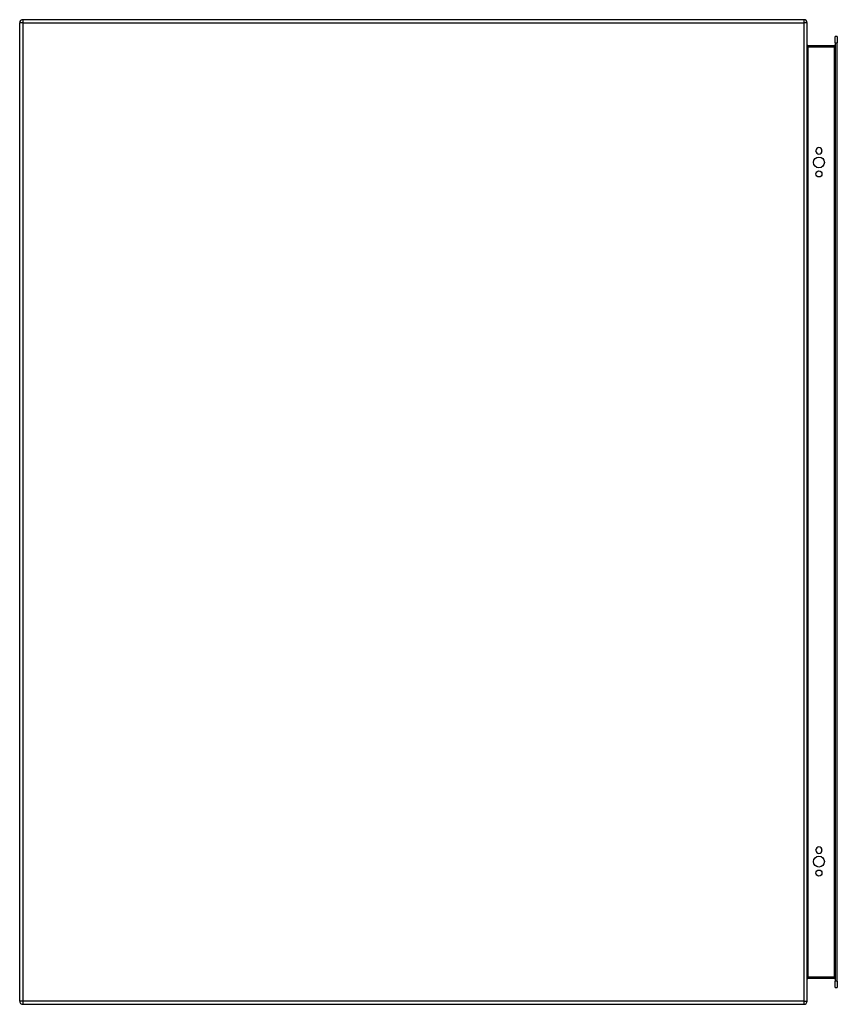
# Model space of a CAD drawing. Header units: inches. Extents: x 30.8 to 55.8, y 7.8 to 37.8.
import ezdxf

# ---------------------------------------------------------------- set-up
doc = ezdxf.new("R2010")
doc.units = ezdxf.units.IN
doc.header["$MEASUREMENT"] = 0
doc.layers.add('Visible Edges(ANSI)', color=7, linetype='Continuous', lineweight=25)
doc.layers.add('Visible Tangent Edges(ANSI)', color=7, linetype='Continuous', lineweight=25)

msp = doc.modelspace()

# ---------------------------------------------------------------- linework, layer by layer
at = {"layer": 'Visible Edges(ANSI)'}
for p, q in [((54.75, 37.835), (30.948, 37.835)), ((30.849, 7.934), (30.849, 37.736)), ((54.849, 7.934), (54.849, 37.736)), ((55.697, 37.126), (55.697, 37.323)), ((55.765, 37.323), (55.697, 37.323)), ((55.765, 37.323), (55.765, 37.126)), ((55.666, 37.037), (54.88, 37.037)), ((55.697, 37.126), (55.697, 8.543)), ((55.765, 8.543), (55.765, 37.126)), ((55.111, 33.83), (55.111, 33.843)), ((55.298, 33.843), (55.298, 33.83)), ((55.111, 12.527), (55.111, 12.54)), ((55.298, 12.54), (55.298, 12.527)), ((54.88, 8.633), (55.666, 8.633)), ((55.697, 8.346), (55.697, 8.543)), ((55.765, 8.543), (55.765, 8.346)), ((55.697, 8.346), (55.765, 8.346)), ((30.948, 7.835), (54.75, 7.835))]:
    msp.add_line(p, q, dxfattribs=at)
at = {"layer": 'Visible Edges(ANSI)', "flags": 128}
msp.add_lwpolyline([(54.88, 37.037), (54.877, 37.037), (54.875, 37.037), (54.873, 37.037), (54.87, 37.038), (54.868, 37.039), (54.866, 37.04), (54.864, 37.041), (54.862, 37.042), (54.861, 37.043), (54.859, 37.045), (54.858, 37.046), (54.856, 37.047), (54.855, 37.049), (54.854, 37.051), (54.853, 37.052), (54.852, 37.054), (54.851, 37.055), (54.851, 37.057), (54.85, 37.059), (54.85, 37.061), (54.849, 37.062), (54.849, 37.064), (54.849, 37.066), (54.849, 37.068)], dxfattribs=at)
at = {"layer": 'Visible Edges(ANSI)'}
for centre, radius in [((55.205, 33.486), 0.165), ((55.205, 33.136), 0.0935), ((55.205, 12.183), 0.165), ((55.205, 11.833), 0.0935)]:
    msp.add_circle(centre, radius, dxfattribs=at)
for centre, radius, start, end in [((30.948, 37.736), 0.099, 90, 180), ((54.75, 37.736), 0.099, 0, 90), ((55.666, 37.068), 0.031, 270, 0), ((55.205, 33.843), 0.0935, 0, 180), ((55.205, 33.83), 0.0935, 180, 0), ((55.205, 12.54), 0.0935, 0, 180), ((55.205, 12.527), 0.0935, 180, 0), ((54.88, 8.602), 0.031, 90, 180), ((55.666, 8.602), 0.031, 0, 90), ((30.948, 7.934), 0.099, 180, 270), ((54.75, 7.934), 0.099, 270, 0)]:
    msp.add_arc(centre, radius, start, end, dxfattribs=at)
at = {"layer": 'Visible Tangent Edges(ANSI)'}
for p, q in [((30.948, 37.835), (30.948, 37.736)), ((54.75, 37.835), (54.75, 37.736)), ((30.948, 37.736), (30.849, 37.736)), ((30.948, 37.736), (54.75, 37.736)), ((30.948, 37.736), (30.948, 7.934)), ((54.75, 37.736), (54.75, 7.934)), ((54.849, 37.736), (54.75, 37.736)), ((54.88, 37.037), (54.88, 37.006)), ((54.88, 37.006), (55.666, 37.006)), ((54.88, 8.664), (54.88, 37.006)), ((55.666, 37.006), (55.666, 37.037)), ((55.697, 37.006), (55.666, 37.006)), ((55.666, 37.006), (55.666, 8.664)), ((55.697, 37.126), (55.765, 37.126)), ((55.666, 8.664), (54.88, 8.664)), ((54.88, 8.633), (54.88, 8.664)), ((55.666, 8.664), (55.697, 8.664)), ((55.666, 8.633), (55.666, 8.664)), ((55.765, 8.543), (55.697, 8.543)), ((30.948, 7.934), (30.849, 7.934)), ((54.75, 7.934), (30.948, 7.934)), ((30.948, 7.934), (30.948, 7.835)), ((54.75, 7.934), (54.75, 7.835)), ((54.75, 7.934), (54.849, 7.934))]:
    msp.add_line(p, q, dxfattribs=at)
at = {"layer": 'Visible Tangent Edges(ANSI)', "flags": 128}
msp.add_lwpolyline([(54.849, 37.068), (54.849, 37.064), (54.849, 37.061), (54.849, 37.057), (54.85, 37.054), (54.85, 37.05), (54.851, 37.047), (54.851, 37.043), (54.852, 37.04), (54.853, 37.037), (54.854, 37.034), (54.855, 37.031), (54.856, 37.027), (54.858, 37.025), (54.859, 37.022), (54.861, 37.019), (54.862, 37.017), (54.864, 37.014), (54.866, 37.012), (54.868, 37.01), (54.87, 37.009), (54.873, 37.007), (54.875, 37.006), (54.877, 37.006), (54.88, 37.006)], dxfattribs=at)
at = {"layer": 'Visible Tangent Edges(ANSI)'}
msp.add_ellipse((54.88, 8.602), major_axis=(0, 0.062), ratio=0.5, start_param=0, end_param=1.570796, dxfattribs=at)

doc.saveas('drawing.dxf')
